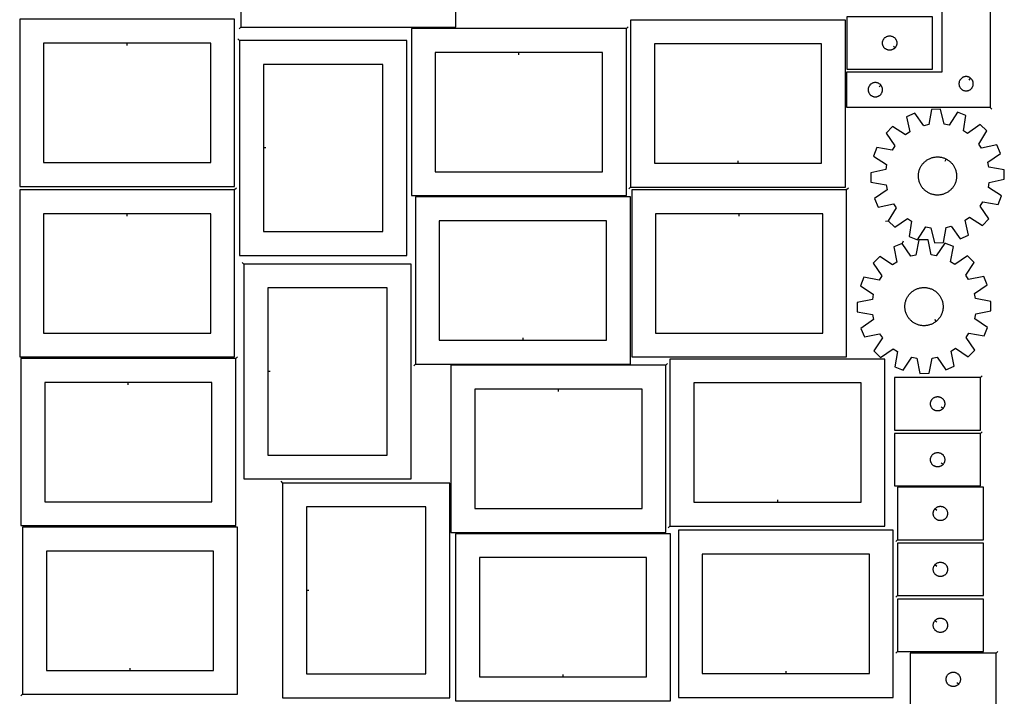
# Model space of a CAD drawing. Header units: millimetres. Extents: x 7 to 1243, y 7 to 2493.
# Tile 2 of 5: x 7 to 1243, y 652 to 1503. Entities that reach past the tile are written whole.
import ezdxf

# ---------------------------------------------------------------- set-up
doc = ezdxf.new("R2010")
doc.units = ezdxf.units.MM
doc.layers.add('CUT', color=7, linetype='CONTINUOUS', true_color=0x000000)
doc.layers.add('LEADIN', color=1, linetype='CONTINUOUS', true_color=0xff0000)

msp = doc.modelspace()

# ---------------------------------------------------------------- linework, layer by layer
at = {"layer": 'CUT'}
for points in [[(284.350982, 1493.313461), (554.350982, 1493.313461), (554.350982, 1703.313461), (284.350982, 1703.313461)], [(1225.365982, 1392.228982), (1045.365982, 1392.228982), (1045.365982, 1437.228982), (1165.365982, 1437.228982), (1165.365982, 1542.228982), (1225.365982, 1542.228982)], [(276.655359, 1503.235435), (6.655359, 1503.235435), (6.655359, 1293.235435), (276.655359, 1293.235435)], [(773.833435, 1292.226791), (1043.833435, 1292.226791), (1043.833435, 1502.226791), (773.833435, 1502.226791)], [(1153.349767, 1506.368656), (1045.349767, 1506.368656), (1045.349767, 1440.368656), (1153.349767, 1440.368656)], [(768.697961, 1491.664635), (498.697961, 1491.664635), (498.697961, 1281.664635), (768.697961, 1281.664635)], [(141.655359, 1473.235435), (36.655359, 1473.235435), (36.655359, 1323.235435), (246.655359, 1323.235435), (246.655359, 1473.235435)], [(282.884371, 1476.552635), (282.884371, 1206.552635), (492.884371, 1206.552635), (492.884371, 1476.552635)], [(908.833435, 1322.226791), (1013.833435, 1322.226791), (1013.833435, 1472.226791), (803.833435, 1472.226791), (803.833435, 1322.226791)], [(1106.303136, 1467.662174), (1106.116325, 1467.434544), (1105.713728, 1467.004695), (1105.283879, 1466.602098), (1104.828619, 1466.228476), (1104.349899, 1465.88543), (1103.849767, 1465.574428), (1103.330365, 1465.296802), (1102.793917, 1465.053741), (1102.242722, 1464.846285), (1101.679138, 1464.675324), (1101.105579, 1464.541589), (1100.524502, 1464.445653), (1099.938395, 1464.387926), (1099.349767, 1464.368656), (1098.761138, 1464.387926), (1098.175031, 1464.445653), (1097.593954, 1464.541589), (1097.020395, 1464.675324), (1096.456811, 1464.846285), (1095.905616, 1465.053741), (1095.369168, 1465.296802), (1094.849767, 1465.574428), (1094.349634, 1465.88543), (1093.870914, 1466.228476), (1093.415654, 1466.602098), (1092.985806, 1467.004695), (1092.583208, 1467.434544), (1092.209586, 1467.889803), (1091.86654, 1468.368524), (1091.555538, 1468.868656), (1091.277912, 1469.388058), (1091.034851, 1469.924505), (1090.827395, 1470.475701), (1090.656434, 1471.039285), (1090.522699, 1471.612843), (1090.426763, 1472.193921), (1090.369036, 1472.780028), (1090.349767, 1473.368656), (1090.369036, 1473.957284), (1090.426763, 1474.543392), (1090.522699, 1475.124469), (1090.656434, 1475.698028), (1090.827395, 1476.261611), (1091.034851, 1476.812807), (1091.277912, 1477.349255), (1091.555538, 1477.868656), (1091.86654, 1478.368788), (1092.209586, 1478.847509), (1092.583208, 1479.302769), (1092.985806, 1479.732617), (1093.415654, 1480.135215), (1093.870914, 1480.508836), (1094.349634, 1480.851883), (1094.849767, 1481.162885), (1095.369168, 1481.440511), (1095.905616, 1481.683572), (1096.456811, 1481.891027), (1097.020395, 1482.061989), (1097.593954, 1482.195724), (1098.175031, 1482.29166), (1098.761138, 1482.349387), (1099.349767, 1482.368656), (1099.938395, 1482.349387), (1100.524502, 1482.29166), (1101.105579, 1482.195724), (1101.679138, 1482.061989), (1102.242722, 1481.891027), (1102.793917, 1481.683572), (1103.330365, 1481.440511), (1103.849767, 1481.162885), (1104.349899, 1480.851883), (1104.828619, 1480.508836), (1105.283879, 1480.135215), (1105.713728, 1479.732617), (1106.116325, 1479.302769), (1106.489947, 1478.847509), (1106.832993, 1478.368788), (1107.143995, 1477.868656), (1107.421621, 1477.349255), (1107.664682, 1476.812807), (1107.872138, 1476.261611), (1108.043099, 1475.698028), (1108.176834, 1475.124469), (1108.27277, 1474.543392), (1108.330497, 1473.957284), (1108.349767, 1473.368656), (1108.330497, 1472.780028), (1108.27277, 1472.193921), (1108.176834, 1471.612843), (1108.043099, 1471.039285), (1107.872138, 1470.475701), (1107.664682, 1469.924505), (1107.421621, 1469.388058), (1107.143995, 1468.868656), (1106.832993, 1468.368524), (1106.489947, 1467.889803)], [(633.697961, 1461.664635), (528.697961, 1461.664635), (528.697961, 1311.664635), (738.697961, 1311.664635), (738.697961, 1461.664635)], [(312.884371, 1341.552635), (312.884371, 1236.552635), (462.884371, 1236.552635), (462.884371, 1446.552635), (312.884371, 1446.552635)], [(1088.319351, 1420.435464), (1088.13254, 1420.663094), (1087.729943, 1421.092943), (1087.300094, 1421.49554), (1086.844835, 1421.869162), (1086.366114, 1422.212208), (1085.865982, 1422.52321), (1085.34658, 1422.800836), (1084.810133, 1423.043897), (1084.258937, 1423.251353), (1083.695353, 1423.422314), (1083.121795, 1423.556049), (1082.540718, 1423.651985), (1081.95461, 1423.709712), (1081.365982, 1423.728982), (1080.777354, 1423.709712), (1080.191246, 1423.651985), (1079.610169, 1423.556049), (1079.03661, 1423.422314), (1078.473027, 1423.251353), (1077.921831, 1423.043897), (1077.385384, 1422.800836), (1076.865982, 1422.52321), (1076.36585, 1422.212208), (1075.887129, 1421.869162), (1075.431869, 1421.49554), (1075.002021, 1421.092943), (1074.599424, 1420.663094), (1074.225802, 1420.207834), (1073.882755, 1419.729114), (1073.571753, 1419.228982), (1073.294127, 1418.70958), (1073.051066, 1418.173132), (1072.843611, 1417.621937), (1072.672649, 1417.058353), (1072.538914, 1416.484794), (1072.442978, 1415.903717), (1072.385252, 1415.31761), (1072.365982, 1414.728982), (1072.385252, 1414.140353), (1072.442978, 1413.554246), (1072.538914, 1412.973169), (1072.672649, 1412.39961), (1072.843611, 1411.836026), (1073.051066, 1411.284831), (1073.294127, 1410.748383), (1073.571753, 1410.228982), (1073.882755, 1409.728849), (1074.225802, 1409.250129), (1074.599424, 1408.794869), (1075.002021, 1408.365021), (1075.431869, 1407.962423), (1075.887129, 1407.588801), (1076.36585, 1407.245755), (1076.865982, 1406.934753), (1077.385384, 1406.657127), (1077.921831, 1406.414066), (1078.473027, 1406.20661), (1079.03661, 1406.035649), (1079.610169, 1405.901914), (1080.191246, 1405.805978), (1080.777354, 1405.748251), (1081.365982, 1405.728982), (1081.95461, 1405.748251), (1082.540718, 1405.805978), (1083.121795, 1405.901914), (1083.695353, 1406.035649), (1084.258937, 1406.20661), (1084.810133, 1406.414066), (1085.34658, 1406.657127), (1085.865982, 1406.934753), (1086.366114, 1407.245755), (1086.844835, 1407.588801), (1087.300094, 1407.962423), (1087.729943, 1408.365021), (1088.13254, 1408.794869), (1088.506162, 1409.250129), (1088.849208, 1409.728849), (1089.16021, 1410.228982), (1089.437837, 1410.748383), (1089.680898, 1411.284831), (1089.888353, 1411.836026), (1090.059314, 1412.39961), (1090.193049, 1412.973169), (1090.288986, 1413.554246), (1090.346712, 1414.140353), (1090.365982, 1414.728982), (1090.346712, 1415.31761), (1090.288986, 1415.903717), (1090.193049, 1416.484794), (1090.059314, 1417.058353), (1089.888353, 1417.621937), (1089.680898, 1418.173132), (1089.437837, 1418.70958), (1089.16021, 1419.228982), (1088.849208, 1419.729114), (1088.506162, 1420.207834)], [(1201.072464, 1429.182351), (1200.844835, 1429.369162), (1200.366114, 1429.712208), (1199.865982, 1430.02321), (1199.34658, 1430.300836), (1198.810133, 1430.543897), (1198.258937, 1430.751353), (1197.695353, 1430.922314), (1197.121795, 1431.056049), (1196.540718, 1431.151985), (1195.95461, 1431.209712), (1195.365982, 1431.228982), (1194.777354, 1431.209712), (1194.191246, 1431.151985), (1193.610169, 1431.056049), (1193.03661, 1430.922314), (1192.473027, 1430.751353), (1191.921831, 1430.543897), (1191.385384, 1430.300836), (1190.865982, 1430.02321), (1190.36585, 1429.712208), (1189.887129, 1429.369162), (1189.431869, 1428.99554), (1189.002021, 1428.592943), (1188.599424, 1428.163094), (1188.225802, 1427.707834), (1187.882755, 1427.229114), (1187.571753, 1426.728982), (1187.294127, 1426.20958), (1187.051066, 1425.673132), (1186.843611, 1425.121937), (1186.672649, 1424.558353), (1186.538914, 1423.984794), (1186.442978, 1423.403717), (1186.385252, 1422.81761), (1186.365982, 1422.228982), (1186.385252, 1421.640353), (1186.442978, 1421.054246), (1186.538914, 1420.473169), (1186.672649, 1419.89961), (1186.843611, 1419.336026), (1187.051066, 1418.784831), (1187.294127, 1418.248383), (1187.571753, 1417.728982), (1187.882755, 1417.228849), (1188.225802, 1416.750129), (1188.599424, 1416.294869), (1189.002021, 1415.865021), (1189.431869, 1415.462423), (1189.887129, 1415.088801), (1190.36585, 1414.745755), (1190.865982, 1414.434753), (1191.385384, 1414.157127), (1191.921831, 1413.914066), (1192.473027, 1413.70661), (1193.03661, 1413.535649), (1193.610169, 1413.401914), (1194.191246, 1413.305978), (1194.777354, 1413.248251), (1195.365982, 1413.228982), (1195.95461, 1413.248251), (1196.540718, 1413.305978), (1197.121795, 1413.401914), (1197.695353, 1413.535649), (1198.258937, 1413.70661), (1198.810133, 1413.914066), (1199.34658, 1414.157127), (1199.865982, 1414.434753), (1200.366114, 1414.745755), (1200.844835, 1415.088801), (1201.300094, 1415.462423), (1201.729943, 1415.865021), (1202.13254, 1416.294869), (1202.506162, 1416.750129), (1202.849208, 1417.228849), (1203.16021, 1417.728982), (1203.437837, 1418.248383), (1203.680898, 1418.784831), (1203.888353, 1419.336026), (1204.059314, 1419.89961), (1204.193049, 1420.473169), (1204.288986, 1421.054246), (1204.346712, 1421.640353), (1204.365982, 1422.228982), (1204.346712, 1422.81761), (1204.288986, 1423.403717), (1204.193049, 1423.984794), (1204.059314, 1424.558353), (1203.888353, 1425.121937), (1203.680898, 1425.673132), (1203.437837, 1426.20958), (1203.16021, 1426.728982), (1202.849208, 1427.229114), (1202.506162, 1427.707834), (1202.13254, 1428.163094), (1201.729943, 1428.592943), (1201.300094, 1428.99554)], [(1097.304739, 1249.758105), (1105.637255, 1241.779718), (1121.548855, 1252.836995), (1126.971341, 1249.38166), (1123.670419, 1230.288564), (1134.421855, 1226.106211), (1144.89082, 1242.410909), (1151.222843, 1241.293692), (1155.4798, 1222.390763), (1167.01335, 1222.641169), (1170.445875, 1241.711046), (1176.723441, 1243.102031), (1187.890195, 1227.267069), (1198.449979, 1231.912113), (1194.323492, 1250.843952), (1199.590901, 1254.531376), (1215.967413, 1244.17511), (1223.9458, 1252.507625), (1212.888523, 1268.419225), (1216.343857, 1273.841711), (1235.436954, 1270.540789), (1239.619307, 1281.292225), (1223.314609, 1291.76119), (1224.431826, 1298.093213), (1243.334755, 1302.35017), (1243.084349, 1313.88372), (1224.014472, 1317.316245), (1222.623486, 1323.593812), (1238.458449, 1334.760565), (1233.813405, 1345.320349), (1214.881566, 1341.193862), (1211.194142, 1346.461271), (1221.550408, 1362.837783), (1213.217893, 1370.81617), (1197.306293, 1359.758893), (1191.883807, 1363.214228), (1195.184729, 1382.307324), (1184.433293, 1386.489677), (1173.964328, 1370.184979), (1167.632305, 1371.302196), (1163.375348, 1390.205125), (1151.841798, 1389.954719), (1148.409273, 1370.884842), (1142.131706, 1369.493857), (1130.964953, 1385.328819), (1120.405169, 1380.683775), (1124.531656, 1361.751936), (1119.264247, 1358.064512), (1102.887734, 1368.420778), (1094.909347, 1360.088263), (1105.966625, 1344.176663), (1102.51129, 1338.754177), (1083.418194, 1342.055099), (1079.235841, 1331.303663), (1095.540539, 1320.834698), (1094.423322, 1314.502675), (1075.520393, 1310.245718), (1075.770799, 1298.712168), (1094.840675, 1295.279643), (1096.231661, 1289.002076), (1080.396699, 1277.835323), (1085.041742, 1267.275539), (1103.973581, 1271.402026), (1107.661006, 1266.134617)], [(1170.453736, 1327.609539), (1170.888552, 1327.384574), (1171.739108, 1326.899549), (1172.569173, 1326.380234), (1173.377365, 1325.827494), (1174.162338, 1325.24225), (1174.922788, 1324.625474), (1175.657446, 1323.978194), (1176.365092, 1323.301487), (1177.044547, 1322.596479), (1177.694681, 1321.864344), (1178.31441, 1321.1063), (1178.902705, 1320.323609), (1179.458584, 1319.517574), (1179.981125, 1318.689536), (1180.469455, 1317.840873), (1180.922764, 1316.972999), (1181.340296, 1316.087357), (1181.721357, 1315.185421), (1182.065311, 1314.268693), (1182.371588, 1313.338698), (1182.639676, 1312.396985), (1182.86913, 1311.445121), (1183.059568, 1310.484689), (1183.210673, 1309.517289), (1183.322194, 1308.544531), (1183.393944, 1307.568034), (1183.425804, 1306.589423), (1183.417722, 1305.610326), (1183.36971, 1304.632374), (1183.281849, 1303.657194), (1183.154285, 1302.68641), (1182.98723, 1301.721636), (1182.780963, 1300.76448), (1182.535826, 1299.816533), (1182.252228, 1298.879374), (1181.93064, 1297.954562), (1181.571598, 1297.043637), (1181.1757, 1296.148115), (1180.743604, 1295.269487), (1180.276029, 1294.409214), (1179.773755, 1293.568729), (1179.237616, 1292.74943), (1178.668505, 1291.952682), (1178.06737, 1291.179809), (1177.435211, 1290.4321), (1176.773079, 1289.710797), (1176.082078, 1289.017102), (1175.363357, 1288.35217), (1174.618113, 1287.717106), (1173.847585, 1287.112969), (1173.053057, 1286.540762), (1172.23585, 1286.00144), (1171.397325, 1285.4959), (1170.538878, 1285.024982), (1169.661937, 1284.589471), (1168.767962, 1284.190091), (1167.858441, 1283.827508), (1166.934888, 1283.502325), (1165.998839, 1283.215083), (1165.051853, 1282.96626), (1164.095506, 1282.75627), (1163.13139, 1282.585463), (1162.161109, 1282.454123), (1161.186278, 1282.362469), (1160.208521, 1282.310653), (1159.229463, 1282.298762), (1158.250735, 1282.326814), (1157.273966, 1282.394765), (1156.300781, 1282.5025), (1155.332801, 1282.64984), (1154.371636, 1282.83654), (1153.418886, 1283.062289), (1152.476137, 1283.326711), (1151.544958, 1283.629367), (1150.626899, 1283.969753), (1149.723487, 1284.347302), (1148.836227, 1284.761385), (1147.966596, 1285.211314), (1147.11604, 1285.696339), (1146.285975, 1286.215654), (1145.477783, 1286.768394), (1144.692809, 1287.353638), (1143.93236, 1287.970414), (1143.197701, 1288.617694), (1142.490055, 1289.294401), (1141.8106, 1289.999409), (1141.160467, 1290.731544), (1140.540738, 1291.489588), (1139.952443, 1292.272279), (1139.396563, 1293.078314), (1138.874023, 1293.906352), (1138.385692, 1294.755015), (1137.932384, 1295.622889), (1137.514852, 1296.508531), (1137.133791, 1297.410467), (1136.789836, 1298.327195), (1136.48356, 1299.25719), (1136.215472, 1300.198903), (1135.986017, 1301.150767), (1135.795579, 1302.111199), (1135.644475, 1303.078599), (1135.532954, 1304.051357), (1135.461204, 1305.027854), (1135.429344, 1306.006465), (1135.437426, 1306.985562), (1135.485438, 1307.963514), (1135.573299, 1308.938694), (1135.700863, 1309.909478), (1135.867918, 1310.874252), (1136.074185, 1311.831408), (1136.319322, 1312.779355), (1136.60292, 1313.716514), (1136.924508, 1314.641326), (1137.28355, 1315.552251), (1137.679448, 1316.447773), (1138.111544, 1317.326401), (1138.579118, 1318.186674), (1139.081393, 1319.027159), (1139.617532, 1319.846458), (1140.186642, 1320.643207), (1140.787778, 1321.416079), (1141.419937, 1322.163788), (1142.082068, 1322.885091), (1142.77307, 1323.578786), (1143.491791, 1324.243718), (1144.237035, 1324.878782), (1145.007563, 1325.482919), (1145.802091, 1326.055126), (1146.619298, 1326.594448), (1147.457823, 1327.099988), (1148.31627, 1327.570906), (1149.193211, 1328.006417), (1150.087186, 1328.405797), (1150.996707, 1328.76838), (1151.92026, 1329.093563), (1152.856309, 1329.380805), (1153.803295, 1329.629628), (1154.759642, 1329.839618), (1155.723758, 1330.010425), (1156.694039, 1330.141765), (1157.668869, 1330.233419), (1158.646627, 1330.285235), (1159.625685, 1330.297126), (1160.604413, 1330.269074), (1161.581182, 1330.201123), (1162.554366, 1330.093388), (1163.522347, 1329.946048), (1164.483512, 1329.759348), (1165.436262, 1329.533599), (1166.379011, 1329.269177), (1167.31019, 1328.966521), (1168.228249, 1328.626135), (1169.131661, 1328.248586), (1170.018921, 1327.834503)], [(276.655359, 1288.933311), (6.655359, 1288.933311), (6.655359, 1078.933311), (276.655359, 1078.933311)], [(1045.31167, 1288.849083), (775.31167, 1288.849083), (775.31167, 1078.849083), (1045.31167, 1078.849083)], [(503.682769, 1070.011337), (773.682769, 1070.011337), (773.682769, 1280.011337), (503.682769, 1280.011337)], [(141.655359, 1258.933311), (36.655359, 1258.933311), (36.655359, 1108.933311), (246.655359, 1108.933311), (246.655359, 1258.933311)], [(638.682769, 1100.011337), (743.682769, 1100.011337), (743.682769, 1250.011337), (533.682769, 1250.011337), (533.682769, 1100.011337)], [(910.31167, 1258.849083), (805.31167, 1258.849083), (805.31167, 1108.849083), (1015.31167, 1108.849083), (1015.31167, 1258.849083)], [(1115.158068, 1221.569264), (1104.53289, 1217.075818), (1108.388019, 1198.086863), (1103.068379, 1194.475199), (1086.841753, 1205.06477), (1078.744935, 1196.847288), (1089.573368, 1180.779075), (1086.040786, 1175.406594), (1066.996884, 1178.980422), (1062.661095, 1168.28994), (1078.814301, 1157.588709), (1077.60658, 1151.273323), (1058.644665, 1147.287324), (1058.729988, 1135.751372), (1077.748788, 1132.046288), (1079.049793, 1125.749457), (1063.056643, 1114.810463), (1067.550089, 1104.185285), (1086.539044, 1108.040413), (1090.150708, 1102.720773), (1079.561137, 1086.494147), (1087.778619, 1078.39733), (1103.846832, 1089.225763), (1109.219313, 1085.69318), (1105.645485, 1066.649279), (1116.335967, 1062.31349), (1127.037198, 1078.466696), (1133.352584, 1077.258975), (1137.338583, 1058.297059), (1148.874535, 1058.382382), (1152.579619, 1077.401183), (1158.87645, 1078.702187), (1169.815444, 1062.709038), (1180.440622, 1067.202484), (1176.585494, 1086.191439), (1181.905134, 1089.803103), (1198.13176, 1079.213532), (1206.228577, 1087.431014), (1195.400144, 1103.499227), (1198.932727, 1108.871708), (1217.976628, 1105.29788), (1222.312418, 1115.988362), (1206.159211, 1126.689593), (1207.366933, 1133.004979), (1226.328848, 1136.990978), (1226.243525, 1148.52693), (1207.224724, 1152.232014), (1205.92372, 1158.528845), (1221.916869, 1169.467839), (1217.423423, 1180.093017), (1198.434468, 1176.237889), (1194.822804, 1181.557529), (1205.412376, 1197.784155), (1197.194893, 1205.880972), (1181.126681, 1195.052539), (1175.7542, 1198.585122), (1179.328027, 1217.629023), (1168.637545, 1221.964812), (1157.936314, 1205.811606), (1151.620929, 1207.019327), (1147.634929, 1225.981243), (1136.098977, 1225.89592), (1132.393893, 1206.877119), (1126.097062, 1205.576114)], [(288.247103, 1195.622582), (288.247103, 925.622582), (498.247103, 925.622582), (498.247103, 1195.622582)], [(318.247103, 1060.622582), (318.247103, 955.622582), (468.247103, 955.622582), (468.247103, 1165.622582), (318.247103, 1165.622582)], [(1157.692488, 1123.577199), (1157.313773, 1123.26696), (1156.531664, 1122.677893), (1155.726178, 1122.121216), (1154.898657, 1121.597858), (1154.050478, 1121.108689), (1153.183051, 1120.654522), (1152.297822, 1120.236115), (1151.396264, 1119.854163), (1150.479876, 1119.509303), (1149.550185, 1119.202107), (1148.608737, 1118.933088), (1147.6571, 1118.702693), (1146.696857, 1118.511306), (1145.729607, 1118.359245), (1144.756959, 1118.246764), (1143.780533, 1118.174048), (1142.801954, 1118.141221), (1141.82285, 1118.148335), (1140.844851, 1118.19538), (1139.869585, 1118.282277), (1138.898675, 1118.408882), (1137.933737, 1118.574983), (1136.976377, 1118.780304), (1136.028188, 1119.024504), (1135.090749, 1119.307176), (1134.16562, 1119.627849), (1133.254341, 1119.985991), (1132.358428, 1120.381004), (1131.479373, 1120.812231), (1130.618638, 1121.278955), (1129.777657, 1121.780399), (1128.957829, 1122.315727), (1128.160518, 1122.88405), (1127.387052, 1123.484421), (1126.638718, 1124.115841), (1125.916762, 1124.77726), (1125.222384, 1125.467575), (1124.556741, 1126.185638), (1123.920942, 1126.930255), (1123.316043, 1127.700185), (1122.743052, 1128.494147), (1122.202922, 1129.31082), (1121.696553, 1130.148845), (1121.224787, 1131.006826), (1120.788409, 1131.883336), (1120.388146, 1132.776916), (1120.024664, 1133.686079), (1119.698569, 1134.60931), (1119.410401, 1135.545074), (1119.160642, 1136.491814), (1118.949708, 1137.447953), (1118.777948, 1138.4119), (1118.645649, 1139.38205), (1118.553031, 1140.35679), (1118.500249, 1141.334496), (1118.48739, 1142.313541), (1118.514475, 1143.292296), (1118.58146, 1144.269132), (1118.688233, 1145.242423), (1118.834616, 1146.210548), (1119.020366, 1147.171898), (1119.245174, 1148.12487), (1119.508664, 1149.06788), (1119.8104, 1149.999358), (1120.149878, 1150.917753), (1120.526533, 1151.821537), (1120.939739, 1152.709206), (1121.388808, 1153.579282), (1121.872993, 1154.430317), (1122.391487, 1155.260895), (1122.943428, 1156.069632), (1123.527896, 1156.855184), (1124.14392, 1157.616242), (1124.790474, 1158.351541), (1125.466481, 1159.059855), (1126.170817, 1159.740007), (1126.902309, 1160.390863), (1127.65974, 1161.011342), (1128.441849, 1161.600409), (1129.247334, 1162.157086), (1130.074855, 1162.680444), (1130.923035, 1163.169613), (1131.790461, 1163.62378), (1132.67569, 1164.042187), (1133.577249, 1164.424139), (1134.493636, 1164.768999), (1135.423328, 1165.076195), (1136.364776, 1165.345214), (1137.316413, 1165.575609), (1138.276656, 1165.766996), (1139.243906, 1165.919057), (1140.216553, 1166.031538), (1141.192979, 1166.104254), (1142.171558, 1166.137081), (1143.150662, 1166.129966), (1144.128661, 1166.082922), (1145.103927, 1165.996025), (1146.074838, 1165.86942), (1147.039776, 1165.703319), (1147.997136, 1165.497998), (1148.945324, 1165.253798), (1149.882763, 1164.971126), (1150.807892, 1164.650452), (1151.719172, 1164.292311), (1152.615084, 1163.897298), (1153.49414, 1163.466071), (1154.354874, 1162.999347), (1155.195855, 1162.497903), (1156.015684, 1161.962575), (1156.812994, 1161.394252), (1157.58646, 1160.793881), (1158.334794, 1160.162461), (1159.056751, 1159.501042), (1159.751128, 1158.810727), (1160.416771, 1158.092664), (1161.052571, 1157.348047), (1161.65747, 1156.578117), (1162.230461, 1155.784155), (1162.770591, 1154.967482), (1163.27696, 1154.129457), (1163.748726, 1153.271476), (1164.185103, 1152.394966), (1164.585366, 1151.501386), (1164.948848, 1150.592223), (1165.274944, 1149.668992), (1165.563111, 1148.733227), (1165.81287, 1147.786488), (1166.023805, 1146.830349), (1166.195565, 1145.866402), (1166.327864, 1144.896252), (1166.420481, 1143.921512), (1166.473263, 1142.943806), (1166.486123, 1141.964761), (1166.459037, 1140.986005), (1166.392052, 1140.00917), (1166.285279, 1139.035879), (1166.138896, 1138.067753), (1165.953146, 1137.106404), (1165.728339, 1136.153432), (1165.464848, 1135.210422), (1165.163113, 1134.278944), (1164.823635, 1133.360549), (1164.446979, 1132.456765), (1164.033773, 1131.569096), (1163.584704, 1130.69902), (1163.10052, 1129.847985), (1162.582025, 1129.017407), (1162.030085, 1128.20867), (1161.445616, 1127.423118), (1160.829592, 1126.66206), (1160.183039, 1125.926761), (1159.507032, 1125.218447), (1158.802696, 1124.538295), (1158.071203, 1123.887439)], [(278.0422, 1076.973656), (8.0422, 1076.973656), (8.0422, 866.973656), (278.0422, 866.973656)], [(823.441528, 866.193466), (1093.441528, 866.193466), (1093.441528, 1076.193466), (823.441528, 1076.193466)], [(818.300439, 1068.491417), (548.300439, 1068.491417), (548.300439, 858.491417), (818.300439, 858.491417)], [(1213.586064, 1053.028385), (1105.586064, 1053.028385), (1105.586064, 987.028385), (1213.586064, 987.028385)], [(143.0422, 1046.973656), (38.0422, 1046.973656), (38.0422, 896.973656), (248.0422, 896.973656), (248.0422, 1046.973656)], [(958.441528, 896.193466), (1063.441528, 896.193466), (1063.441528, 1046.193466), (853.441528, 1046.193466), (853.441528, 896.193466)], [(683.300439, 1038.491417), (578.300439, 1038.491417), (578.300439, 888.491417), (788.300439, 888.491417), (788.300439, 1038.491417)], [(1166.539433, 1014.321903), (1166.352622, 1014.094273), (1165.950025, 1013.664424), (1165.520176, 1013.261827), (1165.064917, 1012.888205), (1164.586196, 1012.545159), (1164.086064, 1012.234157), (1163.566662, 1011.956531), (1163.030215, 1011.71347), (1162.479019, 1011.506014), (1161.915436, 1011.335053), (1161.341877, 1011.201318), (1160.7608, 1011.105382), (1160.174692, 1011.047655), (1159.586064, 1011.028385), (1158.997436, 1011.047655), (1158.411328, 1011.105382), (1157.830251, 1011.201318), (1157.256693, 1011.335053), (1156.693109, 1011.506014), (1156.141913, 1011.71347), (1155.605466, 1011.956531), (1155.086064, 1012.234157), (1154.585932, 1012.545159), (1154.107211, 1012.888205), (1153.651952, 1013.261827), (1153.222103, 1013.664424), (1152.819506, 1014.094273), (1152.445884, 1014.549532), (1152.102838, 1015.028253), (1151.791836, 1015.528385), (1151.514209, 1016.047787), (1151.271148, 1016.584234), (1151.063693, 1017.13543), (1150.892732, 1017.699014), (1150.758997, 1018.272572), (1150.66306, 1018.85365), (1150.605334, 1019.439757), (1150.586064, 1020.028385), (1150.605334, 1020.617013), (1150.66306, 1021.203121), (1150.758997, 1021.784198), (1150.892732, 1022.357757), (1151.063693, 1022.92134), (1151.271148, 1023.472536), (1151.514209, 1024.008984), (1151.791836, 1024.528385), (1152.102838, 1025.028517), (1152.445884, 1025.507238), (1152.819506, 1025.962498), (1153.222103, 1026.392346), (1153.651952, 1026.794944), (1154.107211, 1027.168565), (1154.585932, 1027.511612), (1155.086064, 1027.822614), (1155.605466, 1028.10024), (1156.141913, 1028.343301), (1156.693109, 1028.550756), (1157.256693, 1028.721718), (1157.830251, 1028.855453), (1158.411328, 1028.951389), (1158.997436, 1029.009116), (1159.586064, 1029.028385), (1160.174692, 1029.009116), (1160.7608, 1028.951389), (1161.341877, 1028.855453), (1161.915436, 1028.721718), (1162.479019, 1028.550756), (1163.030215, 1028.343301), (1163.566662, 1028.10024), (1164.086064, 1027.822614), (1164.586196, 1027.511612), (1165.064917, 1027.168565), (1165.520176, 1026.794944), (1165.950025, 1026.392346), (1166.352622, 1025.962498), (1166.726244, 1025.507238), (1167.069291, 1025.028517), (1167.380293, 1024.528385), (1167.657919, 1024.008984), (1167.90098, 1023.472536), (1168.108435, 1022.92134), (1168.279397, 1022.357757), (1168.413132, 1021.784198), (1168.509068, 1021.203121), (1168.566794, 1020.617013), (1168.586064, 1020.028385), (1168.566794, 1019.439757), (1168.509068, 1018.85365), (1168.413132, 1018.272572), (1168.279397, 1017.699014), (1168.108435, 1017.13543), (1167.90098, 1016.584234), (1167.657919, 1016.047787), (1167.380293, 1015.528385), (1167.069291, 1015.028253), (1166.726244, 1014.549532)], [(1213.586064, 982.754276), (1105.586064, 982.754276), (1105.586064, 916.754276), (1213.586064, 916.754276)], [(1166.539433, 944.047794), (1166.352622, 943.820164), (1165.950025, 943.390315), (1165.520176, 942.987718), (1165.064917, 942.614096), (1164.586196, 942.27105), (1164.086064, 941.960048), (1163.566662, 941.682422), (1163.030215, 941.439361), (1162.479019, 941.231905), (1161.915436, 941.060944), (1161.341877, 940.927209), (1160.7608, 940.831273), (1160.174692, 940.773546), (1159.586064, 940.754276), (1158.997436, 940.773546), (1158.411328, 940.831273), (1157.830251, 940.927209), (1157.256693, 941.060944), (1156.693109, 941.231905), (1156.141913, 941.439361), (1155.605466, 941.682422), (1155.086064, 941.960048), (1154.585932, 942.27105), (1154.107211, 942.614096), (1153.651952, 942.987718), (1153.222103, 943.390315), (1152.819506, 943.820164), (1152.445884, 944.275424), (1152.102838, 944.754144), (1151.791836, 945.254276), (1151.514209, 945.773678), (1151.271148, 946.310126), (1151.063693, 946.861321), (1150.892732, 947.424905), (1150.758997, 947.998464), (1150.66306, 948.579541), (1150.605334, 949.165648), (1150.586064, 949.754276), (1150.605334, 950.342905), (1150.66306, 950.929012), (1150.758997, 951.510089), (1150.892732, 952.083648), (1151.063693, 952.647232), (1151.271148, 953.198427), (1151.514209, 953.734875), (1151.791836, 954.254276), (1152.102838, 954.754409), (1152.445884, 955.233129), (1152.819506, 955.688389), (1153.222103, 956.118237), (1153.651952, 956.520835), (1154.107211, 956.894456), (1154.585932, 957.237503), (1155.086064, 957.548505), (1155.605466, 957.826131), (1156.141913, 958.069192), (1156.693109, 958.276648), (1157.256693, 958.447609), (1157.830251, 958.581344), (1158.411328, 958.67728), (1158.997436, 958.735007), (1159.586064, 958.754276), (1160.174692, 958.735007), (1160.7608, 958.67728), (1161.341877, 958.581344), (1161.915436, 958.447609), (1162.479019, 958.276648), (1163.030215, 958.069192), (1163.566662, 957.826131), (1164.086064, 957.548505), (1164.586196, 957.237503), (1165.064917, 956.894456), (1165.520176, 956.520835), (1165.950025, 956.118237), (1166.352622, 955.688389), (1166.726244, 955.233129), (1167.069291, 954.754409), (1167.380293, 954.254276), (1167.657919, 953.734875), (1167.90098, 953.198427), (1168.108435, 952.647232), (1168.279397, 952.083648), (1168.413132, 951.510089), (1168.509068, 950.929012), (1168.566794, 950.342905), (1168.586064, 949.754276), (1168.566794, 949.165648), (1168.509068, 948.579541), (1168.413132, 947.998464), (1168.279397, 947.424905), (1168.108435, 946.861321), (1167.90098, 946.310126), (1167.657919, 945.773678), (1167.380293, 945.254276), (1167.069291, 944.754144), (1166.726244, 944.275424)], [(336.705477, 920.488487), (336.705477, 650.488487), (546.705477, 650.488487), (546.705477, 920.488487)], [(1109.063102, 849.233705), (1217.063102, 849.233705), (1217.063102, 915.233705), (1109.063102, 915.233705)], [(366.705477, 785.488487), (366.705477, 680.488487), (516.705477, 680.488487), (516.705477, 890.488487), (366.705477, 890.488487)], [(1156.109732, 887.940187), (1156.296543, 888.167817), (1156.69914, 888.597666), (1157.128989, 889.000263), (1157.584249, 889.373885), (1158.062969, 889.716931), (1158.563102, 890.027933), (1159.082503, 890.305559), (1159.618951, 890.54862), (1160.170146, 890.756076), (1160.73373, 890.927037), (1161.307289, 891.060772), (1161.888366, 891.156708), (1162.474473, 891.214435), (1163.063102, 891.233705), (1163.65173, 891.214435), (1164.237837, 891.156708), (1164.818914, 891.060772), (1165.392473, 890.927037), (1165.956057, 890.756076), (1166.507252, 890.54862), (1167.0437, 890.305559), (1167.563102, 890.027933), (1168.063234, 889.716931), (1168.541954, 889.373885), (1168.997214, 889.000263), (1169.427063, 888.597666), (1169.82966, 888.167817), (1170.203282, 887.712557), (1170.546328, 887.233837), (1170.85733, 886.733705), (1171.134956, 886.214303), (1171.378017, 885.677855), (1171.585473, 885.12666), (1171.756434, 884.563076), (1171.890169, 883.989517), (1171.986105, 883.40844), (1172.043832, 882.822333), (1172.063102, 882.233705), (1172.043832, 881.645076), (1171.986105, 881.058969), (1171.890169, 880.477892), (1171.756434, 879.904333), (1171.585473, 879.340749), (1171.378017, 878.789554), (1171.134956, 878.253106), (1170.85733, 877.733705), (1170.546328, 877.233572), (1170.203282, 876.754852), (1169.82966, 876.299592), (1169.427063, 875.869744), (1168.997214, 875.467146), (1168.541954, 875.093525), (1168.063234, 874.750478), (1167.563102, 874.439476), (1167.0437, 874.16185), (1166.507252, 873.918789), (1165.956057, 873.711333), (1165.392473, 873.540372), (1164.818914, 873.406637), (1164.237837, 873.310701), (1163.65173, 873.252974), (1163.063102, 873.233705), (1162.474473, 873.252974), (1161.888366, 873.310701), (1161.307289, 873.406637), (1160.73373, 873.540372), (1160.170146, 873.711333), (1159.618951, 873.918789), (1159.082503, 874.16185), (1158.563102, 874.439476), (1158.062969, 874.750478), (1157.584249, 875.093525), (1157.128989, 875.467146), (1156.69914, 875.869744), (1156.296543, 876.299592), (1155.922921, 876.754852), (1155.579875, 877.233572), (1155.268873, 877.733705), (1154.991247, 878.253106), (1154.748186, 878.789554), (1154.54073, 879.340749), (1154.369769, 879.904333), (1154.236034, 880.477892), (1154.140098, 881.058969), (1154.082371, 881.645076), (1154.063102, 882.233705), (1154.082371, 882.822333), (1154.140098, 883.40844), (1154.236034, 883.989517), (1154.369769, 884.563076), (1154.54073, 885.12666), (1154.748186, 885.677855), (1154.991247, 886.214303), (1155.268873, 886.733705), (1155.579875, 887.233837), (1155.922921, 887.712557)], [(10.143524, 654.998703), (280.143524, 654.998703), (280.143524, 864.998703), (10.143524, 864.998703)], [(553.981414, 646.760422), (823.981414, 646.760422), (823.981414, 856.760422), (553.981414, 856.760422)], [(833.921997, 651.114182), (1103.921997, 651.114182), (1103.921997, 861.114182), (833.921997, 861.114182)], [(1109.063102, 778.959657), (1217.063102, 778.959657), (1217.063102, 844.959657), (1109.063102, 844.959657)], [(145.143524, 684.998703), (250.143524, 684.998703), (250.143524, 834.998703), (40.143524, 834.998703), (40.143524, 684.998703)], [(968.921997, 681.114182), (1073.921997, 681.114182), (1073.921997, 831.114182), (863.921997, 831.114182), (863.921997, 681.114182)], [(688.981414, 676.760422), (793.981414, 676.760422), (793.981414, 826.760422), (583.981414, 826.760422), (583.981414, 676.760422)], [(1156.109732, 817.666139), (1156.296543, 817.893769), (1156.69914, 818.323618), (1157.128989, 818.726215), (1157.584249, 819.099837), (1158.062969, 819.442883), (1158.563102, 819.753885), (1159.082503, 820.031511), (1159.618951, 820.274573), (1160.170146, 820.482028), (1160.73373, 820.652989), (1161.307289, 820.786724), (1161.888366, 820.88266), (1162.474473, 820.940387), (1163.063102, 820.959657), (1163.65173, 820.940387), (1164.237837, 820.88266), (1164.818914, 820.786724), (1165.392473, 820.652989), (1165.956057, 820.482028), (1166.507252, 820.274573), (1167.0437, 820.031511), (1167.563102, 819.753885), (1168.063234, 819.442883), (1168.541954, 819.099837), (1168.997214, 818.726215), (1169.427063, 818.323618), (1169.82966, 817.893769), (1170.203282, 817.43851), (1170.546328, 816.959789), (1170.85733, 816.459657), (1171.134956, 815.940255), (1171.378017, 815.403808), (1171.585473, 814.852612), (1171.756434, 814.289028), (1171.890169, 813.71547), (1171.986105, 813.134392), (1172.043832, 812.548285), (1172.063102, 811.959657), (1172.043832, 811.371029), (1171.986105, 810.784921), (1171.890169, 810.203844), (1171.756434, 809.630285), (1171.585473, 809.066702), (1171.378017, 808.515506), (1171.134956, 807.979059), (1170.85733, 807.459657), (1170.546328, 806.959525), (1170.203282, 806.480804), (1169.82966, 806.025544), (1169.427063, 805.595696), (1168.997214, 805.193098), (1168.541954, 804.819477), (1168.063234, 804.47643), (1167.563102, 804.165428), (1167.0437, 803.887802), (1166.507252, 803.644741), (1165.956057, 803.437286), (1165.392473, 803.266324), (1164.818914, 803.132589), (1164.237837, 803.036653), (1163.65173, 802.978926), (1163.063102, 802.959657), (1162.474473, 802.978926), (1161.888366, 803.036653), (1161.307289, 803.132589), (1160.73373, 803.266324), (1160.170146, 803.437286), (1159.618951, 803.644741), (1159.082503, 803.887802), (1158.563102, 804.165428), (1158.062969, 804.47643), (1157.584249, 804.819477), (1157.128989, 805.193098), (1156.69914, 805.595696), (1156.296543, 806.025544), (1155.922921, 806.480804), (1155.579875, 806.959525), (1155.268873, 807.459657), (1154.991247, 807.979059), (1154.748186, 808.515506), (1154.54073, 809.066702), (1154.369769, 809.630285), (1154.236034, 810.203844), (1154.140098, 810.784921), (1154.082371, 811.371029), (1154.063102, 811.959657), (1154.082371, 812.548285), (1154.140098, 813.134392), (1154.236034, 813.71547), (1154.369769, 814.289028), (1154.54073, 814.852612), (1154.748186, 815.403808), (1154.991247, 815.940255), (1155.268873, 816.459657), (1155.579875, 816.959789), (1155.922921, 817.43851)], [(1109.063102, 708.685548), (1217.063102, 708.685548), (1217.063102, 774.685548), (1109.063102, 774.685548)], [(1156.109732, 747.39203), (1156.296543, 747.61966), (1156.69914, 748.049509), (1157.128989, 748.452106), (1157.584249, 748.825728), (1158.062969, 749.168774), (1158.563102, 749.479776), (1159.082503, 749.757403), (1159.618951, 750.000464), (1160.170146, 750.207919), (1160.73373, 750.37888), (1161.307289, 750.512615), (1161.888366, 750.608552), (1162.474473, 750.666278), (1163.063102, 750.685548), (1163.65173, 750.666278), (1164.237837, 750.608552), (1164.818914, 750.512615), (1165.392473, 750.37888), (1165.956057, 750.207919), (1166.507252, 750.000464), (1167.0437, 749.757403), (1167.563102, 749.479776), (1168.063234, 749.168774), (1168.541954, 748.825728), (1168.997214, 748.452106), (1169.427063, 748.049509), (1169.82966, 747.61966), (1170.203282, 747.164401), (1170.546328, 746.68568), (1170.85733, 746.185548), (1171.134956, 745.666146), (1171.378017, 745.129699), (1171.585473, 744.578503), (1171.756434, 744.014919), (1171.890169, 743.441361), (1171.986105, 742.860284), (1172.043832, 742.274176), (1172.063102, 741.685548), (1172.043832, 741.09692), (1171.986105, 740.510812), (1171.890169, 739.929735), (1171.756434, 739.356176), (1171.585473, 738.792593), (1171.378017, 738.241397), (1171.134956, 737.70495), (1170.85733, 737.185548), (1170.546328, 736.685416), (1170.203282, 736.206695), (1169.82966, 735.751435), (1169.427063, 735.321587), (1168.997214, 734.91899), (1168.541954, 734.545368), (1168.063234, 734.202321), (1167.563102, 733.891319), (1167.0437, 733.613693), (1166.507252, 733.370632), (1165.956057, 733.163177), (1165.392473, 732.992215), (1164.818914, 732.85848), (1164.237837, 732.762544), (1163.65173, 732.704818), (1163.063102, 732.685548), (1162.474473, 732.704818), (1161.888366, 732.762544), (1161.307289, 732.85848), (1160.73373, 732.992215), (1160.170146, 733.163177), (1159.618951, 733.370632), (1159.082503, 733.613693), (1158.563102, 733.891319), (1158.062969, 734.202321), (1157.584249, 734.545368), (1157.128989, 734.91899), (1156.69914, 735.321587), (1156.296543, 735.751435), (1155.922921, 736.206695), (1155.579875, 736.685416), (1155.268873, 737.185548), (1154.991247, 737.70495), (1154.748186, 738.241397), (1154.54073, 738.792593), (1154.369769, 739.356176), (1154.236034, 739.929735), (1154.140098, 740.510812), (1154.082371, 741.09692), (1154.063102, 741.685548), (1154.082371, 742.274176), (1154.140098, 742.860284), (1154.236034, 743.441361), (1154.369769, 744.014919), (1154.54073, 744.578503), (1154.748186, 745.129699), (1154.991247, 745.666146), (1155.268873, 746.185548), (1155.579875, 746.68568), (1155.922921, 747.164401)], [(1233.247907, 706.735172), (1125.247907, 706.735172), (1125.247907, 640.735172), (1233.247907, 640.735172)], [(1186.201276, 668.02869), (1186.014465, 667.80106), (1185.611868, 667.371211), (1185.182019, 666.968614), (1184.726759, 666.594992), (1184.248039, 666.251946), (1183.747907, 665.940944), (1183.228505, 665.663318), (1182.692057, 665.420257), (1182.140862, 665.212801), (1181.577278, 665.04184), (1181.003719, 664.908105), (1180.422642, 664.812169), (1179.836535, 664.754442), (1179.247907, 664.735172), (1178.659278, 664.754442), (1178.073171, 664.812169), (1177.492094, 664.908105), (1176.918535, 665.04184), (1176.354951, 665.212801), (1175.803756, 665.420257), (1175.267308, 665.663318), (1174.747907, 665.940944), (1174.247774, 666.251946), (1173.769054, 666.594992), (1173.313794, 666.968614), (1172.883945, 667.371211), (1172.481348, 667.80106), (1172.107726, 668.25632), (1171.76468, 668.73504), (1171.453678, 669.235172), (1171.176052, 669.754574), (1170.932991, 670.291022), (1170.725535, 670.842217), (1170.554574, 671.405801), (1170.420839, 671.97936), (1170.324903, 672.560437), (1170.267176, 673.146544), (1170.247907, 673.735172), (1170.267176, 674.323801), (1170.324903, 674.909908), (1170.420839, 675.490985), (1170.554574, 676.064544), (1170.725535, 676.628128), (1170.932991, 677.179323), (1171.176052, 677.715771), (1171.453678, 678.235172), (1171.76468, 678.735305), (1172.107726, 679.214025), (1172.481348, 679.669285), (1172.883945, 680.099133), (1173.313794, 680.501731), (1173.769054, 680.875352), (1174.247774, 681.218399), (1174.747907, 681.529401), (1175.267308, 681.807027), (1175.803756, 682.050088), (1176.354951, 682.257544), (1176.918535, 682.428505), (1177.492094, 682.56224), (1178.073171, 682.658176), (1178.659278, 682.715903), (1179.247907, 682.735172), (1179.836535, 682.715903), (1180.422642, 682.658176), (1181.003719, 682.56224), (1181.577278, 682.428505), (1182.140862, 682.257544), (1182.692057, 682.050088), (1183.228505, 681.807027), (1183.747907, 681.529401), (1184.248039, 681.218399), (1184.726759, 680.875352), (1185.182019, 680.501731), (1185.611868, 680.099133), (1186.014465, 679.669285), (1186.388087, 679.214025), (1186.731133, 678.735305), (1187.042135, 678.235172), (1187.319761, 677.715771), (1187.562822, 677.179323), (1187.770278, 676.628128), (1187.941239, 676.064544), (1188.074974, 675.490985), (1188.17091, 674.909908), (1188.228637, 674.323801), (1188.247907, 673.735172), (1188.228637, 673.146544), (1188.17091, 672.560437), (1188.074974, 671.97936), (1187.941239, 671.405801), (1187.770278, 670.842217), (1187.562822, 670.291022), (1187.319761, 669.754574), (1187.042135, 669.235172), (1186.731133, 668.73504), (1186.388087, 668.25632)]]:
    msp.add_lwpolyline(points, close=True, dxfattribs=at)
at = {"layer": 'LEADIN'}
for p, q in [((282.229662, 1491.192141), (284.350982, 1493.313461)), ((770.819282, 1493.785955), (768.697961, 1491.664635)), ((141.655359, 1470.235435), (141.655359, 1473.235435)), ((280.76305, 1478.673956), (282.884371, 1476.552635)), ((633.697961, 1458.664635), (633.697961, 1461.664635)), ((1103.984104, 1469.565354), (1106.303136, 1467.662174)), ((1199.169285, 1426.863319), (1201.072464, 1429.182351)), ((1086.00032, 1418.532284), (1088.319351, 1420.435464)), ((1227.487302, 1390.107661), (1225.365982, 1392.228982)), ((315.884371, 1341.552635), (312.884371, 1341.552635)), ((908.833435, 1325.226791), (908.833435, 1322.226791)), ((1169.075179, 1324.945035), (1170.453736, 1327.609539)), ((278.776679, 1291.054632), (276.655359, 1288.933311)), ((771.712114, 1290.105471), (773.833435, 1292.226791)), ((1047.43299, 1290.970403), (1045.31167, 1288.849083)), ((141.655359, 1255.933311), (141.655359, 1258.933311)), ((910.31167, 1255.849083), (910.31167, 1258.849083)), ((1094.305446, 1249.692987), (1097.304739, 1249.758105)), ((1116.285588, 1224.349318), (1115.158068, 1221.569264)), ((286.125782, 1197.743902), (288.247103, 1195.622582)), ((1155.791376, 1125.897926), (1157.692488, 1123.577199)), ((638.682769, 1103.011337), (638.682769, 1100.011337)), ((280.16352, 1079.094976), (278.0422, 1076.973656)), ((501.561449, 1067.890017), (503.682769, 1070.011337)), ((820.42176, 1070.612737), (818.300439, 1068.491417)), ((321.247103, 1060.622582), (318.247103, 1060.622582)), ((1215.707385, 1055.149706), (1213.586064, 1053.028385)), ((143.0422, 1043.973656), (143.0422, 1046.973656)), ((683.300439, 1035.491417), (683.300439, 1038.491417)), ((1164.220402, 1016.225083), (1166.539433, 1014.321903)), ((1215.707385, 984.875597), (1213.586064, 982.754276)), ((1164.220402, 945.950974), (1166.539433, 944.047794)), ((334.584156, 922.609808), (336.705477, 920.488487)), ((958.441528, 899.193466), (958.441528, 896.193466)), ((1158.428764, 886.037007), (1156.109732, 887.940187)), ((821.320208, 864.072146), (823.441528, 866.193466)), ((1106.941781, 847.112384), (1109.063102, 849.233705)), ((1158.428764, 815.762959), (1156.109732, 817.666139)), ((369.705477, 785.488487), (366.705477, 785.488487)), ((1106.941781, 776.838336), (1109.063102, 778.959657)), ((1158.428764, 745.488851), (1156.109732, 747.39203)), ((1106.941781, 706.564227), (1109.063102, 708.685548)), ((1235.369227, 708.856493), (1233.247907, 706.735172)), ((145.143524, 687.998703), (145.143524, 684.998703)), ((968.921997, 684.114182), (968.921997, 681.114182)), ((688.981414, 679.760422), (688.981414, 676.760422)), ((1183.882244, 669.93187), (1186.201276, 668.02869)), ((8.022203, 652.877383), (10.143524, 654.998703))]:
    msp.add_line(p, q, dxfattribs=at)

doc.saveas('drawing.dxf')
